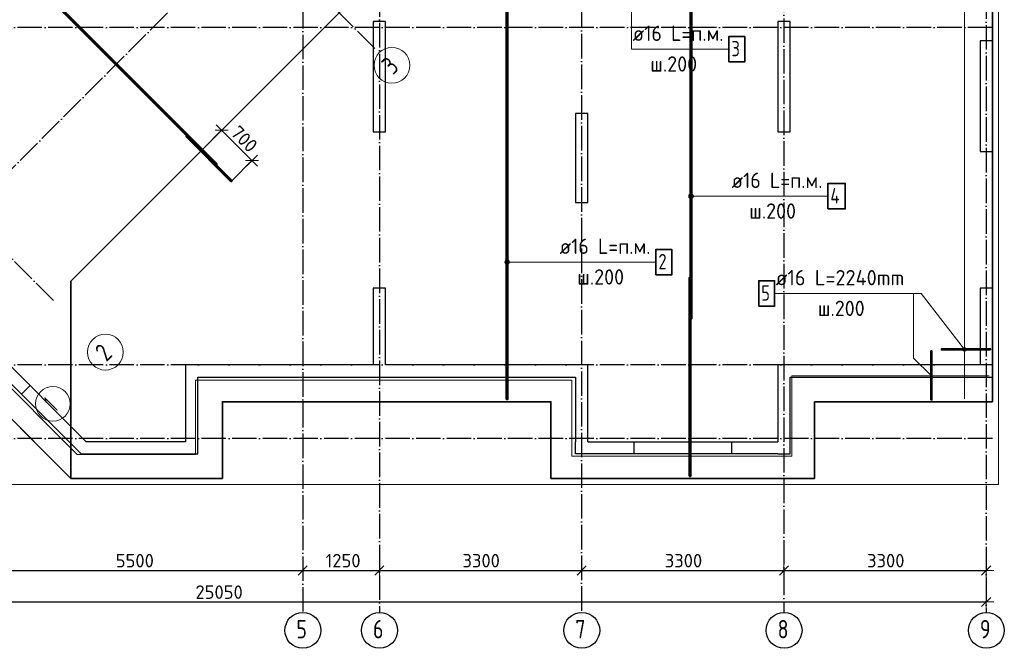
# Model space of a CAD drawing. Header units: millimetres. Extents: x -3483 to 105345, y -283423 to 72284.
# Tile 81 of 155: x 49283 to 65345, y -3417 to 6826. Entities that reach past the tile are written whole.
import ezdxf

# ---------------------------------------------------------------- set-up
doc = ezdxf.new("R2010")
doc.units = ezdxf.units.MM
doc.header["$PDMODE"] = 65
for name, pattern in [('______11', [500, 400, -50, 0, -50]), ('______2', [270, 200, -70]), ('______5', [1100, 800, -100, 100, -100])]:
    doc.linetypes.add(name, pattern=pattern)
for name, color, linetype, lineweight in [('Standard', 7, 'Continuous', 25), ('Арм.стержн. Арматура края', 96, 'Continuous', 35), ('Армирование стержнями_ общее', 40, 'Continuous', 35), ('Колонна (1)', 7, 'Continuous', 35), ('Колонна (2)', 7, 'Continuous', 35), ('Размерная линия_ общее', 7, 'Continuous', 13), ('Стена_ общее', 7, 'Continuous', 35), ('Фундамент_ общее', 7, 'Continuous', 35)]:
    doc.layers.add(name, color=color, linetype=linetype, lineweight=lineweight)
for name, color, linetype, lineweight, true_color in [('Арм.стержн.верхн.зоны У', 7, 'Continuous', 35, 0xecec00), ('Арм.стержн.верхн.зоны Х', 7, 'Continuous', 35, 0x0000c6), ('Арм.стержн.ниж.зоны У', 7, 'Continuous', 35, 0x00b300), ('Арм.стержн.ниж.зоны Х', 7, 'Continuous', 35, 0xc600c6), ('Осевая линия_ общее', 7, '______5', 13, 0xa0a0a0)]:
    doc.layers.add(name, color=color, linetype=linetype, lineweight=lineweight, true_color=true_color)
doc.styles.add('ISOCPEUR', font='ISOCPEUR')
doc.dimstyles.new('DIMSTYLE_4', dxfattribs={"dimtxt": 220, "dimasz": 250, "dimexe": 0, "dimexo": 0, "dimgap": 110, "dimtad": 2, "dimdec": 0, "dimrnd": 5, "dimzin": 12, "dimdsep": 46, "dimtxsty": 'ISOCPEUR', "dimblk1": 'ALL_ML_STRICH', "dimblk2": 'ALL_ML_STRICH', "dimsah": 1, "dimcen": 0, "dimclrd": 7, "dimclre": 256, "dimclrt": 7, "dimadec": 0, "dimazin": 0, "dimtfac": 1, "dimtdec": 0, "dimtix": 1, "dimtmove": 2, "dimatfit": 3, "dimfxl": 0, "dimtzin": 0, "dimlwd": 0, "dimlwe": -3, "dimarcsym": 0})

# ---------------------------------------------------------------- blocks, each defined once
blk = doc.blocks.new('СЛОЖНЫЙ_ОБЪЕКТ_1')
at = {"layer": 'Колонна (1)', "color": 9, "lineweight": -3, "true_color": 0xc7c7c7, "transparency": 33554687}
for p, q in [((55050, 6800), (55050, 5000)), ((55250, 6800), (55050, 6800)), ((55250, 5000), (55250, 6800)), ((61650, 6800), (61650, 5000)), ((61850, 6800), (61650, 6800)), ((61850, 5000), (61850, 6800)), ((64950, 6480), (64950, 4680)), ((65150, 6480), (64950, 6480)), ((65150, 4680), (65150, 6480)), ((55050, 5000), (55250, 5000)), ((61650, 5000), (61850, 5000)), ((64950, 4680), (65150, 4680))]:
    blk.add_line(p, q, dxfattribs=at)
at = {"layer": 'Колонна (2)', "color": 9, "lineweight": -3, "true_color": 0xc7c7c7, "transparency": 33554687}
for p, q in [((58350, 5300), (58350, 3850)), ((58550, 5300), (58350, 5300)), ((58550, 3850), (58550, 5300)), ((58350, 3850), (58550, 3850))]:
    blk.add_line(p, q, dxfattribs=at)
at = {"layer": 'Стена_ общее', "color": 9, "linetype": 'Continuous', "lineweight": -3, "true_color": 0xc7c7c7, "transparency": 33554687}
for p, q in [((50286, -250), (47397, 2639)), ((47680, 2639), (50368, -50)), ((55050, 2450), (55050, 1200)), ((55250, 2450), (55050, 2450)), ((55250, 1200), (55250, 2450)), ((64950, 2450), (64950, 1200)), ((65150, 2450), (64950, 2450)), ((65150, 1000), (65150, 2450)), ((51990, 1200), (51990, 1000)), ((55050, 1200), (51990, 1200)), ((58350, 1200), (55250, 1200)), ((58550, 1200), (58350, 1200)), ((58550, -50), (58550, 1200)), ((61650, 1200), (61650, 1000)), ((64950, 1200), (61650, 1200)), ((51990, 1000), (51990, -50)), ((52190, 1000), (58350, 1000)), ((52190, -250), (52190, 1000)), ((58350, 1000), (58350, -50)), ((61650, 1000), (61650, -50)), ((61850, -250), (61850, 1000)), ((61850, 1000), (64950, 1000)), ((64950, 1000), (65150, 1000)), ((51990, -50), (50368, -50)), ((58350, -250), (58350, -50)), ((58550, -50), (61650, -50)), ((50286, -250), (51990, -250)), ((51990, -250), (52190, -250)), ((61650, -250), (58350, -250)), ((61650, -250), (61850, -250))]:
    blk.add_line(p, q, dxfattribs=at)
at = {"layer": 'Стена_ общее', "color": 9, "linetype": '______2', "lineweight": -3, "true_color": 0xc7c7c7, "transparency": 33554687}
for p, q in [((49313, 722), (49455, 864)), ((59300, -50), (59300, -250)), ((60900, -250), (60900, -50))]:
    blk.add_line(p, q, dxfattribs=at)
blk = doc.blocks.new('ALL_ML_STRICH')
at = {"color": 0, "linetype": 'ByBlock', "lineweight": -2}
for p, q in [((-1, 0), (0.5, 0)), ((-0.3, -0.3), (0.3, 0.3)), ((0, -0.5), (0, 0.5))]:
    blk.add_line(p, q, dxfattribs=at)
blk = doc.blocks.new('*D724')
at = {"layer": 'DEFPOINTS', "color": 7, "linetype": 'Continuous', "lineweight": 13, "transparency": 33554687}
for p in [(48400, -1902), (53900, -2010), (48400, -2149)]:
    blk.add_point(p, dxfattribs=at)
at = {"layer": 'Размерная линия_ общее', "color": 253, "linetype": 'Continuous', "lineweight": -2, "true_color": 0xa0a0a0, "transparency": 33554687}
for p, q in [((48400, -2002), (48400, -2149)), ((53900, -2110), (53900, -2149))]:
    blk.add_line(p, q, dxfattribs=at)
at = {"layer": 'Размерная линия_ общее', "color": 7, "linetype": 'Continuous', "lineweight": -2, "transparency": 33554687}
blk.add_line((48400, -2149), (53900, -2149), dxfattribs=at)
at = {"layer": 'Размерная линия_ общее', "color": 7, "linetype": 'Continuous', "lineweight": 13, "transparency": 33554687, "xscale": 250, "yscale": 250, "zscale": 250, "rotation": 180}
blk.add_blockref('ALL_ML_STRICH', (48400, -2149), dxfattribs=at)
at = {"layer": 'Размерная линия_ общее', "color": 7, "linetype": 'Continuous', "lineweight": 13, "transparency": 33554687, "xscale": 250, "yscale": 250, "zscale": 250}
blk.add_blockref('ALL_ML_STRICH', (53900, -2149), dxfattribs=at)
at = {"layer": 'Размерная линия_ общее', "color": 7, "linetype": 'Continuous', "lineweight": 13, "transparency": 33554687, "insert": (51161, -1989), "char_height": 220, "width": 880, "attachment_point": 5, "style": 'ISOCPEUR'}
blk.add_mtext('\\A1;{5500}', dxfattribs=at)
blk = doc.blocks.new('*D725')
at = {"layer": 'DEFPOINTS', "color": 7, "linetype": 'Continuous', "lineweight": 13, "transparency": 33554687}
for p in [(53900, -2010), (55150, -2010), (53900, -2149)]:
    blk.add_point(p, dxfattribs=at)
at = {"layer": 'Размерная линия_ общее', "color": 253, "linetype": 'Continuous', "lineweight": -2, "true_color": 0xa0a0a0, "transparency": 33554687}
for p, q in [((53900, -2110), (53900, -2149)), ((55150, -2110), (55150, -2149))]:
    blk.add_line(p, q, dxfattribs=at)
at = {"layer": 'Размерная линия_ общее', "color": 7, "linetype": 'Continuous', "lineweight": -2, "transparency": 33554687}
blk.add_line((53900, -2149), (55150, -2149), dxfattribs=at)
at = {"layer": 'Размерная линия_ общее', "color": 7, "linetype": 'Continuous', "lineweight": 13, "transparency": 33554687, "xscale": 250, "yscale": 250, "zscale": 250, "rotation": 180}
blk.add_blockref('ALL_ML_STRICH', (53900, -2149), dxfattribs=at)
at = {"layer": 'Размерная линия_ общее', "color": 7, "linetype": 'Continuous', "lineweight": 13, "transparency": 33554687, "xscale": 250, "yscale": 250, "zscale": 250}
blk.add_blockref('ALL_ML_STRICH', (55150, -2149), dxfattribs=at)
at = {"layer": 'Размерная линия_ общее', "color": 7, "linetype": 'Continuous', "lineweight": 13, "transparency": 33554687, "insert": (54558, -1989), "char_height": 220, "width": 880, "attachment_point": 5, "style": 'ISOCPEUR'}
blk.add_mtext('\\A1;{1250}', dxfattribs=at)
blk = doc.blocks.new('*D726')
at = {"layer": 'DEFPOINTS', "color": 7, "linetype": 'Continuous', "lineweight": 13, "transparency": 33554687}
for p in [(55150, -2010), (55150, -2149), (58450, -2091)]:
    blk.add_point(p, dxfattribs=at)
at = {"layer": 'Размерная линия_ общее', "color": 253, "linetype": 'Continuous', "lineweight": -2, "true_color": 0xa0a0a0, "transparency": 33554687}
for p, q in [((55150, -2110), (55150, -2149)), ((58450, -2149), (58450, -2149))]:
    blk.add_line(p, q, dxfattribs=at)
at = {"layer": 'Размерная линия_ общее', "color": 7, "linetype": 'Continuous', "lineweight": -2, "transparency": 33554687}
blk.add_line((55150, -2149), (58450, -2149), dxfattribs=at)
at = {"layer": 'Размерная линия_ общее', "color": 7, "linetype": 'Continuous', "lineweight": 13, "transparency": 33554687, "xscale": 250, "yscale": 250, "zscale": 250, "rotation": 180}
blk.add_blockref('ALL_ML_STRICH', (55150, -2149), dxfattribs=at)
at = {"layer": 'Размерная линия_ общее', "color": 7, "linetype": 'Continuous', "lineweight": 13, "transparency": 33554687, "xscale": 250, "yscale": 250, "zscale": 250}
blk.add_blockref('ALL_ML_STRICH', (58450, -2149), dxfattribs=at)
at = {"layer": 'Размерная линия_ общее', "color": 7, "linetype": 'Continuous', "lineweight": 13, "transparency": 33554687, "insert": (56811, -1989), "char_height": 220, "width": 880, "attachment_point": 5, "style": 'ISOCPEUR'}
blk.add_mtext('\\A1;{3300}', dxfattribs=at)
blk = doc.blocks.new('*D727')
at = {"layer": 'DEFPOINTS', "color": 7, "linetype": 'Continuous', "lineweight": 13, "transparency": 33554687}
for p in [(61750, -1996), (58450, -2091), (58450, -2149)]:
    blk.add_point(p, dxfattribs=at)
at = {"layer": 'Размерная линия_ общее', "color": 253, "linetype": 'Continuous', "lineweight": -2, "true_color": 0xa0a0a0, "transparency": 33554687}
for p, q in [((58450, -2149), (58450, -2149)), ((61750, -2096), (61750, -2149))]:
    blk.add_line(p, q, dxfattribs=at)
at = {"layer": 'Размерная линия_ общее', "color": 7, "linetype": 'Continuous', "lineweight": -2, "transparency": 33554687}
blk.add_line((58450, -2149), (61750, -2149), dxfattribs=at)
at = {"layer": 'Размерная линия_ общее', "color": 7, "linetype": 'Continuous', "lineweight": 13, "transparency": 33554687, "xscale": 250, "yscale": 250, "zscale": 250, "rotation": 180}
blk.add_blockref('ALL_ML_STRICH', (58450, -2149), dxfattribs=at)
at = {"layer": 'Размерная линия_ общее', "color": 7, "linetype": 'Continuous', "lineweight": 13, "transparency": 33554687, "xscale": 250, "yscale": 250, "zscale": 250}
blk.add_blockref('ALL_ML_STRICH', (61750, -2149), dxfattribs=at)
at = {"layer": 'Размерная линия_ общее', "color": 7, "linetype": 'Continuous', "lineweight": 13, "transparency": 33554687, "insert": (60111, -1989), "char_height": 220, "width": 880, "attachment_point": 5, "style": 'ISOCPEUR'}
blk.add_mtext('\\A1;{3300}', dxfattribs=at)
blk = doc.blocks.new('*D728')
at = {"layer": 'DEFPOINTS', "color": 7, "linetype": 'Continuous', "lineweight": 13, "transparency": 33554687}
for p in [(61750, -1996), (65050, -1996), (61750, -2149)]:
    blk.add_point(p, dxfattribs=at)
at = {"layer": 'Размерная линия_ общее', "color": 253, "linetype": 'Continuous', "lineweight": -2, "true_color": 0xa0a0a0, "transparency": 33554687}
for p, q in [((61750, -2096), (61750, -2149)), ((65050, -2096), (65050, -2149))]:
    blk.add_line(p, q, dxfattribs=at)
at = {"layer": 'Размерная линия_ общее', "color": 7, "linetype": 'Continuous', "lineweight": -2, "transparency": 33554687}
blk.add_line((61750, -2149), (65050, -2149), dxfattribs=at)
at = {"layer": 'Размерная линия_ общее', "color": 7, "linetype": 'Continuous', "lineweight": 13, "transparency": 33554687, "xscale": 250, "yscale": 250, "zscale": 250, "rotation": 180}
blk.add_blockref('ALL_ML_STRICH', (61750, -2149), dxfattribs=at)
at = {"layer": 'Размерная линия_ общее', "color": 7, "linetype": 'Continuous', "lineweight": 13, "transparency": 33554687, "xscale": 250, "yscale": 250, "zscale": 250}
blk.add_blockref('ALL_ML_STRICH', (65050, -2149), dxfattribs=at)
at = {"layer": 'Размерная линия_ общее', "color": 7, "linetype": 'Continuous', "lineweight": 13, "transparency": 33554687, "insert": (63411, -1989), "char_height": 220, "width": 880, "attachment_point": 5, "style": 'ISOCPEUR'}
blk.add_mtext('\\A1;{3300}', dxfattribs=at)
blk = doc.blocks.new('*D729')
at = {"layer": 'DEFPOINTS', "color": 7, "linetype": 'Continuous', "lineweight": 13, "transparency": 33554687}
for p in [(40000, -2662), (40000, -2678), (65050, -2644)]:
    blk.add_point(p, dxfattribs=at)
at = {"layer": 'Размерная линия_ общее', "color": 253, "linetype": 'Continuous', "lineweight": -2, "true_color": 0xa0a0a0, "transparency": 33554687}
for p, q in [((40000, -2662), (40000, -2662)), ((65050, -2662), (65050, -2662))]:
    blk.add_line(p, q, dxfattribs=at)
at = {"layer": 'Размерная линия_ общее', "color": 7, "linetype": 'Continuous', "lineweight": -2, "transparency": 33554687}
blk.add_line((40000, -2662), (65050, -2662), dxfattribs=at)
at = {"layer": 'Размерная линия_ общее', "color": 7, "linetype": 'Continuous', "lineweight": 13, "transparency": 33554687, "xscale": 250, "yscale": 250, "zscale": 250, "rotation": 180}
blk.add_blockref('ALL_ML_STRICH', (40000, -2662), dxfattribs=at)
at = {"layer": 'Размерная линия_ общее', "color": 7, "linetype": 'Continuous', "lineweight": 13, "transparency": 33554687, "xscale": 250, "yscale": 250, "zscale": 250}
blk.add_blockref('ALL_ML_STRICH', (65050, -2662), dxfattribs=at)
at = {"layer": 'Размерная линия_ общее', "color": 7, "linetype": 'Continuous', "lineweight": 13, "transparency": 33554687, "insert": (52536, -2502), "char_height": 220, "width": 1100, "attachment_point": 5, "style": 'ISOCPEUR'}
blk.add_mtext('\\A1;{25050}', dxfattribs=at)
blk = doc.blocks.new('*D769')
at = {"layer": 'DEFPOINTS', "color": 7, "linetype": 'Continuous', "lineweight": 13, "transparency": 33554687}
for p in [(52244, 4692), (53072, 4530), (52739, 4197)]:
    blk.add_point(p, dxfattribs=at)
at = {"layer": 'Размерная линия_ общее', "color": 253, "linetype": 'Continuous', "lineweight": -2, "true_color": 0xa0a0a0, "transparency": 33554687}
for p, q in [((52258, 4706), (52577, 5025)), ((52753, 4211), (53072, 4530))]:
    blk.add_line(p, q, dxfattribs=at)
at = {"layer": 'Размерная линия_ общее', "color": 7, "linetype": 'Continuous', "lineweight": -2, "transparency": 33554687}
blk.add_line((53072, 4530), (52577, 5025), dxfattribs=at)
at = {"layer": 'Размерная линия_ общее', "color": 7, "linetype": 'Continuous', "lineweight": 13, "transparency": 33554687, "xscale": 250, "yscale": 250, "zscale": 250}
for p, rotation in [((52577, 5025), 135.0000000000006), ((53072, 4530), 315.0000000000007)]:
    blk.add_blockref('ALL_ML_STRICH', p, dxfattribs=dict(at, rotation=rotation))
at = {"layer": 'Размерная линия_ общее', "color": 7, "linetype": 'Continuous', "lineweight": 13, "transparency": 33554687, "insert": (52945, 4883), "char_height": 220, "width": 660, "attachment_point": 5, "rotation": 315, "style": 'ISOCPEUR'}
blk.add_mtext('\\A1;{700}', dxfattribs=at)
blk = doc.blocks.new('СЛОЖНЫЙ_ОБЪЕКТ_12')
at = {"layer": 'Армирование стержнями_ общее', "color": 7, "linetype": 'Continuous', "lineweight": 25, "transparency": 33554687}
for p in [(62052, 14500), (50120, -650)]:
    blk.add_line(p, (50120, 2568), dxfattribs=at)
blk = doc.blocks.new('СЛОЖНЫЙ_ОБЪЕКТ_13')
at = {"layer": 'Осевая линия_ общее', "color": 253, "linetype": '______11', "lineweight": -3, "true_color": 0xa0a0a0, "transparency": 33554687}
for p, q in [((46817, 2059), (63625, 18867)), ((55076, 6358), (47489, 13945)), ((49836, 2250), (48019, 4067))]:
    blk.add_line(p, q, dxfattribs=at)
at = {"layer": 'Осевая линия_ общее', "color": 7, "linetype": 'Continuous', "lineweight": 13, "transparency": 33554687}
for centre, radius in [((55355, 6083), 292), ((50681, 1409), 292), ((49825, 567), 282)]:
    blk.add_circle(centre, radius, dxfattribs=at)
at = {"layer": 'Осевая линия_ общее', "color": 7, "linetype": 'Continuous', "lineweight": 13, "transparency": 33554687, "char_height": 300, "attachment_point": 7, "rotation": 45, "style": 'ISOCPEUR'}
for s, insert, width in [('\\W0.78;3', (55373, 5916), 326.41), ('\\W0.78;2', (50699, 1242), 326.41), ('\\W0.56;1', (49864, 422), 233.33)]:
    blk.add_mtext(s, dxfattribs=dict(at, insert=insert, width=width))

msp = doc.modelspace()

# ---------------------------------------------------------------- hatches: boundary and pattern name
at = {"layer": 'Арм.стержн. Арматура края', "linetype": 'Continuous', "lineweight": 13, "transparency": 33554687}
for points in [[(64693.3, 1483.6), (64669.6, 1465.1), (64667.8, 1449.9)], [(64693.3, 1483.6), (64667.8, 1449.9), (64708.4, 1481.7)], [(64708.4, 1481.7), (64667.8, 1449.9), (64673.7, 1435.5)], [(64669.6, 1465.1), (64693.3, 1483.6), (64678.9, 1477.6)], [(64708.4, 1481.7), (64673.7, 1435.5), (64721, 1472.5)], [(64721, 1472.5), (64673.7, 1435.5), (64686.2, 1426.3)], [(64721, 1472.5), (64686.2, 1426.3), (64726.9, 1458.1)], [(64726.9, 1458.1), (64686.2, 1426.3), (64701.4, 1424.4)], [(64726.9, 1458.1), (64701.4, 1424.4), (64725, 1442.9)], [(64725, 1442.9), (64701.4, 1424.4), (64715.8, 1430.4)]]:
    msp.add_hatch(color=7, dxfattribs=at).paths.add_polyline_path(points)
at = {"layer": 'Арм.стержн.верхн.зоны У', "linetype": 'Continuous', "lineweight": 13, "transparency": 33554687}
for points in [[(60202.7, 3931.4), (60202.7, 3968.9), (60197.4, 3950.1)], [(60216.2, 3917.9), (60216.2, 3982.4), (60202.7, 3968.9)], [(60216.2, 3917.9), (60202.7, 3968.9), (60202.7, 3931.4)], [(60234.9, 3912.6), (60234.9, 3987.6), (60216.2, 3982.4)], [(60234.9, 3912.6), (60216.2, 3982.4), (60216.2, 3917.9)], [(60253.7, 3917.9), (60253.7, 3982.4), (60234.9, 3987.6)], [(60253.7, 3917.9), (60234.9, 3987.6), (60234.9, 3912.6)], [(60267.2, 3931.4), (60267.2, 3968.9), (60253.7, 3982.4)], [(60267.2, 3931.4), (60253.7, 3982.4), (60253.7, 3917.9)], [(60267.2, 3968.9), (60267.2, 3931.4), (60272.4, 3950.1)]]:
    msp.add_hatch(color=7, dxfattribs=at).paths.add_polyline_path(points)
at = {"layer": 'Арм.стержн.ниж.зоны У', "linetype": 'Continuous', "lineweight": 13, "transparency": 33554687}
for points in [[(57202.7, 2857.3), (57202.7, 2894.8), (57197.4, 2876.1)], [(57216.2, 2843.8), (57216.2, 2908.3), (57202.7, 2894.8)], [(57216.2, 2843.8), (57202.7, 2894.8), (57202.7, 2857.3)], [(57234.9, 2838.6), (57234.9, 2913.6), (57216.2, 2908.3)], [(57234.9, 2838.6), (57216.2, 2908.3), (57216.2, 2843.8)], [(57253.7, 2843.8), (57253.7, 2908.3), (57234.9, 2913.6)], [(57253.7, 2843.8), (57234.9, 2913.6), (57234.9, 2838.6)], [(57267.2, 2857.3), (57267.2, 2894.8), (57253.7, 2908.3)], [(57267.2, 2857.3), (57253.7, 2908.3), (57253.7, 2843.8)], [(57267.2, 2894.8), (57267.2, 2857.3), (57272.4, 2876.1)]]:
    msp.add_hatch(color=7, dxfattribs=at).paths.add_polyline_path(points)

# ---------------------------------------------------------------- linework, layer by layer
at = {"layer": 'Standard', "color": 7, "linetype": 'Continuous', "lineweight": 13, "transparency": 33554687}
for points in [[(39250, -750), (65250, -750), (65250, 46690), (39250, 46690), (39250, -750)], [(64697.3, 650), (64697.3, 14100), (61855.2, 14100), (60374.6, 15580.6), (61750, 16955.9), (56729.5, 21976.4), (55350.7, 20597.5), (54127.4, 21820.8), (54127.4, 31582)], [(40977.4, 28292), (40977.4, 21912), (39767.4, 21912), (39767.4, 18342), (40987.4, 18342), (40987.4, 12382), (39671, 12382), (39671, 10305.6), (42591.4, 7385.3), (43468.2, 8262.1), (48255.3, 3475), (47371.4, 2591.1), (50221.1, -258.6), (52151.1, -258.6), (52151.1, 951.4), (58291.1, 951.4), (58291.1, -288.6), (61881.1, -288.6), (61881.1, 1021.4), (65100, 1021.4)], [(64156, 1021.4), (63866.1, 1311.3), (63866.1, 2364.2)]]:
    msp.add_lwpolyline(points, dxfattribs=at)
at = {"layer": 'Арм.стержн. Арматура края', "color": 7, "linetype": 'Continuous', "lineweight": 13, "transparency": 33554687}
for p, q in [((61596.2, 2364.2), (63986.2, 2364.2)), ((63986.2, 2364.2), (64697.3, 1454)), ((64678.9, 1477.6), (64678.9, 1477.6)), ((64721, 1472.5), (64721, 1472.5)), ((64673.7, 1435.5), (64673.7, 1435.5)), ((64715.8, 1430.4), (64715.8, 1430.4))]:
    msp.add_line(p, q, dxfattribs=at)
at = {"layer": 'Арм.стержн. Арматура края', "color": 7, "linetype": 'Continuous', "lineweight": 35, "transparency": 33554687}
msp.add_lwpolyline([(61337.8, 2155.9), (61596.2, 2155.9), (61596.2, 2572.6), (61337.8, 2572.6), (61337.8, 2155.9)], dxfattribs=at)
at = {"layer": 'Арм.стержн. Арматура края', "color": 41, "linetype": 'Continuous', "lineweight": 35, "transparency": 33554687}
for points in [[(65120, 1446), (64320, 1446), (64320, 1462), (65120, 1462), (65120, 1446)], [(64148, 630), (64148, 1430), (64164, 1430), (64164, 630), (64148, 630)]]:
    msp.add_lwpolyline(points, dxfattribs=at)
at = {"layer": 'Арм.стержн. Арматура края', "color": 7, "linetype": 'Continuous', "lineweight": 13, "transparency": 33554687}
msp.add_circle((64697.3, 1454), 30, dxfattribs=at)
at = {"layer": 'Арм.стержн.верхн.зоны У', "color": 7, "linetype": 'Continuous', "lineweight": 13, "transparency": 33554687}
for p, q in [((60197.4, 3950.1), (60197.4, 3950.1)), ((60234.9, 3987.6), (60234.9, 3987.6)), ((60876.4, 3950.1), (60234.9, 3950.1)), ((60234.9, 3912.6), (60234.9, 3912.6)), ((60272.4, 3950.1), (60272.4, 3950.1)), ((60876.4, 3950.1), (62466.4, 3950.1))]:
    msp.add_line(p, q, dxfattribs=at)
at = {"layer": 'Арм.стержн.верхн.зоны У', "color": 52, "linetype": 'Continuous', "lineweight": 35, "transparency": 33554687}
for points in [[(62316.9, 16837.3), (56695.4, 22458.8), (55394.4, 21157.7), (54500, 22052), (42567.8, 10119.9), (39350, 10119.9), (42567.4, 6902.4), (43451.3, 7786.3), (47715.2, 3522.4), (46831.3, 2638.6), (50119.9, -650), (50119.9, 2567.8), (62052, 14500), (61015.9, 15536.2), (62316.9, 16837.3)], [(50119.9, 2567.8), (50119.9, -650), (52590, -650), (52590, 600), (57950, 600), (57950, -650), (62250, -650), (62250, 600), (65150, 600), (65150, 14500), (62052, 14500), (50119.9, 2567.8)]]:
    msp.add_lwpolyline(points, dxfattribs=at)
at = {"layer": 'Арм.стержн.верхн.зоны У', "color": 41, "linetype": 'Continuous', "lineweight": 50, "transparency": 33554687}
for points in [[(60242.9, 13672.8), (60242.9, 1956.8), (60226.9, 1956.8), (60226.9, 13672.8), (60242.9, 13672.8)], [(60226.9, 2626.8), (60226.9, -610), (60210.9, -610), (60210.9, 2626.8), (60226.9, 2626.8)]]:
    msp.add_lwpolyline(points, dxfattribs=at)
at = {"layer": 'Арм.стержн.верхн.зоны У', "color": 7, "linetype": 'Continuous', "lineweight": 35, "transparency": 33554687}
msp.add_lwpolyline([(62466.4, 3741.8), (62749.7, 3741.8), (62749.7, 4158.5), (62466.4, 4158.5), (62466.4, 3741.8)], dxfattribs=at)
at = {"layer": 'Арм.стержн.верхн.зоны У', "color": 7, "linetype": 'Continuous', "lineweight": 13, "transparency": 33554687}
msp.add_circle((60234.9, 3950.1), 37.5, dxfattribs=at)
at = {"layer": 'Арм.стержн.верхн.зоны Х', "color": 7, "linetype": 'Continuous', "lineweight": 13, "transparency": 33554687}
for q in [(59263, 7625), (60853, 6346.9)]:
    msp.add_line((59263, 6346.9), q, dxfattribs=at)
at = {"layer": 'Арм.стержн.верхн.зоны Х', "color": 52, "linetype": 'Continuous', "lineweight": 35, "transparency": 33554687}
for points in [[(62316.9, 16837.3), (56695.4, 22458.8), (55394.4, 21157.7), (54500, 22052), (42567.8, 10119.9), (39350, 10119.9), (42567.4, 6902.4), (43451.3, 7786.3), (47715.2, 3522.4), (46831.3, 2638.6), (50119.9, -650), (50119.9, 2567.8), (62052, 14500), (61015.9, 15536.2), (62316.9, 16837.3)], [(50119.9, 2567.8), (50119.9, -650), (52590, -650), (52590, 600), (57950, 600), (57950, -650), (62250, -650), (62250, 600), (65150, 600), (65150, 14500), (62052, 14500), (50119.9, 2567.8)]]:
    msp.add_lwpolyline(points, dxfattribs=at)
at = {"layer": 'Арм.стержн.верхн.зоны Х', "color": 7, "linetype": 'Continuous', "lineweight": 35, "transparency": 33554687}
msp.add_lwpolyline([(60853, 6138.5), (61111.4, 6138.5), (61111.4, 6555.2), (60853, 6555.2), (60853, 6138.5)], dxfattribs=at)
at = {"layer": 'Арм.стержн.ниж.зоны У', "color": 7, "linetype": 'Continuous', "lineweight": 13, "transparency": 33554687}
for p, q in [((57234.9, 2913.6), (57234.9, 2913.6)), ((57197.4, 2876.1), (57197.4, 2876.1)), ((58071.3, 2876.1), (57234.9, 2876.1)), ((57234.9, 2838.6), (57234.9, 2838.6)), ((57272.4, 2876.1), (57272.4, 2876.1)), ((58071.3, 2876.1), (59661.3, 2876.1))]:
    msp.add_line(p, q, dxfattribs=at)
at = {"layer": 'Арм.стержн.ниж.зоны У', "color": 52, "linetype": 'Continuous', "lineweight": 35, "transparency": 33554687}
for points in [[(62316.9, 16837.3), (56695.4, 22458.8), (55394.4, 21157.7), (54500, 22052), (42567.8, 10119.9), (39350, 10119.9), (42567.4, 6902.4), (43451.3, 7786.3), (47715.2, 3522.4), (46831.3, 2638.6), (50119.9, -650), (50119.9, 2567.8), (62052, 14500), (61015.9, 15536.2), (62316.9, 16837.3)], [(50119.9, 2567.8), (50119.9, -650), (52590, -650), (52590, 600), (57950, 600), (57950, -650), (62250, -650), (62250, 600), (65150, 600), (65150, 14500), (62052, 14500), (50119.9, 2567.8)]]:
    msp.add_lwpolyline(points, dxfattribs=at)
at = {"layer": 'Арм.стержн.ниж.зоны У', "color": 41, "linetype": 'Continuous', "lineweight": 50, "transparency": 33554687}
for points in [[(44213.7, 12755.7), (52498.2, 4471.2), (52486.9, 4459.9), (44202.4, 12744.4), (44213.7, 12755.7)], [(57242.9, 10672.8), (57242.9, 640), (57226.9, 640), (57226.9, 10672.8), (57242.9, 10672.8)], [(52013.1, 4933.7), (52744.4, 4202.4), (52733.1, 4191.1), (52001.8, 4922.4), (52013.1, 4933.7)]]:
    msp.add_lwpolyline(points, dxfattribs=at)
at = {"layer": 'Арм.стержн.ниж.зоны У', "color": 7, "linetype": 'Continuous', "lineweight": 35, "transparency": 33554687}
msp.add_lwpolyline([(59661.3, 2667.8), (59919.7, 2667.8), (59919.7, 3084.4), (59661.3, 3084.4), (59661.3, 2667.8)], dxfattribs=at)
at = {"layer": 'Арм.стержн.ниж.зоны У', "color": 7, "linetype": 'Continuous', "lineweight": 13, "transparency": 33554687}
msp.add_circle((57234.9, 2876.1), 37.5, dxfattribs=at)
at = {"layer": 'Арм.стержн.ниж.зоны Х', "color": 52, "linetype": 'Continuous', "lineweight": 35, "transparency": 33554687}
for points in [[(62316.9, 16837.3), (56695.4, 22458.8), (55394.4, 21157.7), (54500, 22052), (42567.8, 10119.9), (39350, 10119.9), (42567.4, 6902.4), (43451.3, 7786.3), (47715.2, 3522.4), (46831.3, 2638.6), (50119.9, -650), (50119.9, 2567.8), (62052, 14500), (61015.9, 15536.2), (62316.9, 16837.3)], [(50119.9, 2567.8), (50119.9, -650), (52590, -650), (52590, 600), (57950, 600), (57950, -650), (62250, -650), (62250, 600), (65150, 600), (65150, 14500), (62052, 14500), (50119.9, 2567.8)]]:
    msp.add_lwpolyline(points, dxfattribs=at)
at = {"layer": 'Осевая линия_ общее', "color": 253, "linetype": '______11', "lineweight": -3, "true_color": 0xa0a0a0, "transparency": 33554687}
for p, q in [((53900, 46590), (53900, -2827.9)), ((55150, 40780), (55150, -2827.9)), ((58450, 21600), (58450, -2827.9)), ((61750, 17850), (61750, -2827.9)), ((65050, 14740), (65050, -2827.9)), ((65150, 6700), (37142.2, 6700)), ((65150, 1200), (37142.2, 1200)), ((65150, 0), (37142.2, 0))]:
    msp.add_line(p, q, dxfattribs=at)
at = {"layer": 'Осевая линия_ общее', "color": 7, "linetype": 'Continuous', "lineweight": -3, "transparency": 33554687}
for centre in [(53902.4, -3124.6), (55152.4, -3124.6), (58452.4, -3124.6), (61752.4, -3124.6), (65052.4, -3124.6)]:
    msp.add_circle(centre, 292.4, dxfattribs=at)
at = {"layer": 'Фундамент_ общее', "color": 7, "lineweight": 25, "transparency": 33554687}
for p, q in [((65150, 14500), (65150, 600)), ((50119.9, -650), (46831.3, 2638.6)), ((52590, 600), (52590, -650)), ((57950, 600), (52590, 600)), ((57950, -650), (57950, 600)), ((62250, 600), (62250, -650)), ((65150, 600), (62250, 600)), ((52590, -650), (50119.9, -650)), ((62250, -650), (57950, -650))]:
    msp.add_line(p, q, dxfattribs=at)
at = {"layer": 'Фундамент_ общее', "color": 7, "linetype": 'Continuous', "lineweight": 25, "transparency": 33554687}
for p, q in [((65150, 14500), (65150, 600)), ((50119.9, -650), (46831.3, 2638.6)), ((52590, 600), (52590, -650)), ((57950, 600), (52590, 600)), ((57950, -650), (57950, 600)), ((62250, 600), (62250, -650)), ((65150, 600), (62250, 600)), ((52590, -650), (50119.9, -650)), ((62250, -650), (57950, -650))]:
    msp.add_line(p, q, dxfattribs=at)

# ---------------------------------------------------------------- block references
at = {"layer": 'Армирование стержнями_ общее', "color": 7, "linetype": 'Continuous', "lineweight": 25, "transparency": 33554687}
msp.add_blockref('СЛОЖНЫЙ_ОБЪЕКТ_12', (0, 0), dxfattribs=at)
at = {"layer": 'Осевая линия_ общее', "color": 253, "linetype": '______11', "lineweight": -3, "true_color": 0xa0a0a0, "transparency": 33554687}
msp.add_blockref('СЛОЖНЫЙ_ОБЪЕКТ_13', (0, 0), dxfattribs=at)
at = {"layer": 'Стена_ общее', "color": 9, "linetype": 'Continuous', "lineweight": -3, "true_color": 0xc7c7c7, "transparency": 33554687}
msp.add_blockref('СЛОЖНЫЙ_ОБЪЕКТ_1', (0, 0), dxfattribs=at)

# ---------------------------------------------------------------- texts
at = {"layer": 'Арм.стержн. Арматура края', "color": 7, "linetype": 'Continuous', "lineweight": 25, "transparency": 33554687, "char_height": 250, "attachment_point": 7, "style": 'ISOCPEUR'}
for s, insert, width in [('\\W0.96;ø16 L=2240mm ', (61616.2, 2497.6), 2468.874), ('\\W0.78;5', (61379.5, 2247.6), 272.006), ('\\W0.95;ш.200 ', (62303.7, 1997.6), 1093.33)]:
    msp.add_mtext(s, dxfattribs=dict(at, insert=insert, width=width))
at = {"layer": 'Арм.стержн.верхн.зоны У', "color": 7, "linetype": 'Continuous', "lineweight": 25, "transparency": 33554687, "char_height": 250, "attachment_point": 7, "style": 'ISOCPEUR'}
for s, insert, width in [('\\W0.94;ø16 L=п.м.', (60896.4, 4083.5), 1666.526), ('\\W0.80;4', (62508.1, 3833.5), 299.861), ('\\W0.95;ш.200 ', (61183.9, 3583.5), 1093.33)]:
    msp.add_mtext(s, dxfattribs=dict(at, insert=insert, width=width))
at = {"layer": 'Арм.стержн.верхн.зоны Х', "color": 7, "linetype": 'Continuous', "lineweight": 25, "transparency": 33554687, "char_height": 250, "attachment_point": 7, "style": 'ISOCPEUR'}
for s, insert, width in [('\\W0.94;ø16 L=п.м.', (59283, 6480.2), 1666.526), ('\\W0.78;3', (60894.7, 6230.2), 272.006), ('\\W0.95;ш.200 ', (59570.5, 5980.2), 1093.33)]:
    msp.add_mtext(s, dxfattribs=dict(at, insert=insert, width=width))
at = {"layer": 'Арм.стержн.ниж.зоны У', "color": 7, "linetype": 'Continuous', "lineweight": 25, "transparency": 33554687, "char_height": 250, "attachment_point": 7, "style": 'ISOCPEUR'}
for s, insert, width in [('\\W0.94;ø16 L=п.м.', (58091.3, 3009.4), 1666.526), ('\\W0.78;2', (59703, 2759.4), 272.006), ('\\W0.95;ш.200 ', (58378.8, 2509.4), 1093.33)]:
    msp.add_mtext(s, dxfattribs=dict(at, insert=insert, width=width))
at = {"layer": 'Осевая линия_ общее', "color": 7, "linetype": 'Continuous', "lineweight": -3, "transparency": 33554687, "char_height": 300, "width": 326.407, "attachment_point": 7, "style": 'ISOCPEUR'}
for s, insert in [('\\W0.78;5', (53797.4, -3255.1)), ('\\W0.78;6', (55047.4, -3255.1)), ('\\W0.78;7', (58347.4, -3255.1)), ('\\W0.78;8', (61647.4, -3255.1)), ('\\W0.78;9', (64947.4, -3255.1))]:
    msp.add_mtext(s, dxfattribs=dict(at, insert=insert))

# ---------------------------------------------------------------- dimensions: what is measured, and where the dimension line sits
at = {"layer": 'Размерная линия_ общее', "color": 7, "linetype": 'Continuous', "lineweight": 13, "transparency": 33554687}
dim = msp.add_linear_dim(base=(52577, 5025), p1=(52752.9, 4210.9), p2=(52257.9, 4705.9), angle=135, dimstyle='DIMSTYLE_4', override={"dimpost": '<>', "dimclrd": 7, "dimclre": 253, "dimclrt": 7, "dimlwd": 0, "dimlwe": 65533}, dxfattribs=at)
dim.commit()
dim.dimension.update_dxf_attribs({"geometry": '*D769', "text_midpoint": (52945.4, 4882.8), "dimtype": 160})
for base, p1, p2, picture, middle in [((53900, -2148.8), (48400, -2001.6), (53900, -2110), '*D724', (51161, -1988.8)), ((55150, -2148.8), (53900, -2110), (55150, -2110), '*D725', (54558, -1988.8)), ((58450, -2148.8), (55150, -2110), (58450, -2148.8), '*D726', (56811, -1988.8)), ((61750, -2148.8), (58450, -2148.8), (61750, -2096.4), '*D727', (60111, -1988.8)), ((65050, -2148.8), (61750, -2096.4), (65050, -2096.4), '*D728', (63411, -1988.8)), ((65050, -2662.1), (40000, -2662.1), (65050, -2662.1), '*D729', (52536, -2502.1))]:
    dim = msp.add_linear_dim(base=base, p1=p1, p2=p2, dimstyle='DIMSTYLE_4', override={"dimpost": '<>', "dimclrd": 7, "dimclre": 253, "dimclrt": 7, "dimlwd": 0, "dimlwe": 65533}, dxfattribs=at)
    dim.commit()
    dim.dimension.update_dxf_attribs({"geometry": picture, "text_midpoint": middle, "dimtype": 160})

doc.saveas('drawing.dxf')
